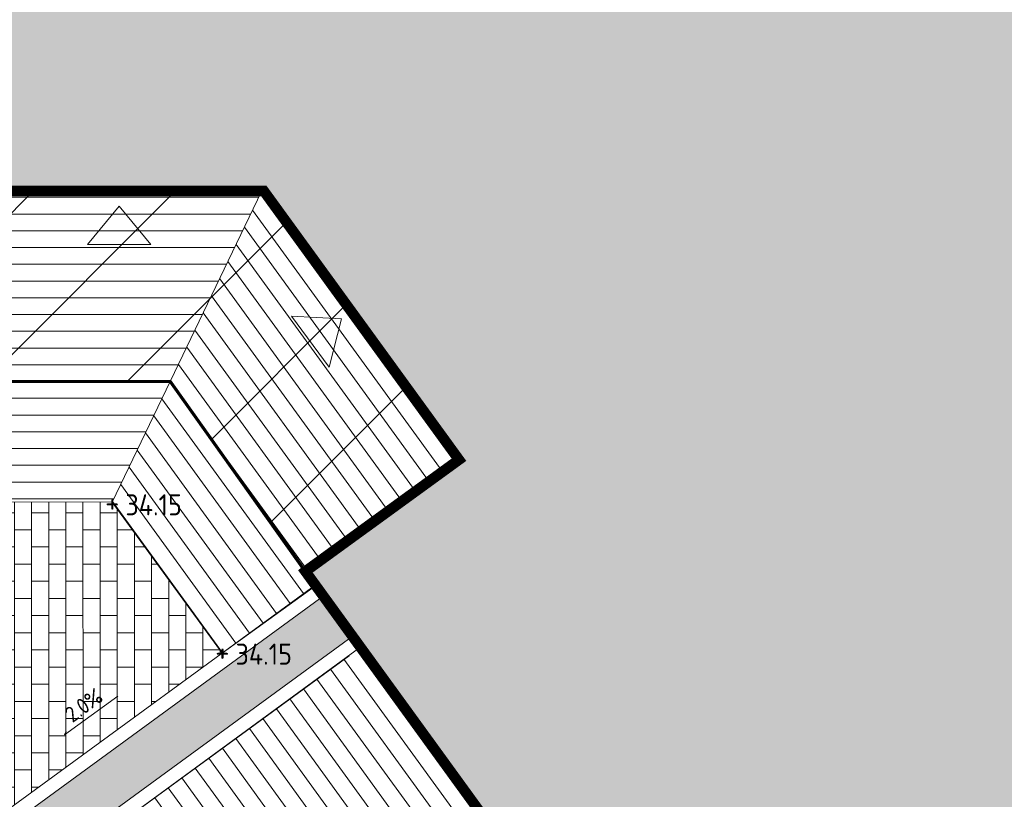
# Model space of a CAD drawing. Header units: metres. Extents: x 111845 to 310872, y 1106090 to 6520273.
# Tile 41 of 62: x 310818.18 to 310827.52, y 6520239.38 to 6520246.77. Entities that reach past the tile are written whole.
import ezdxf
from ezdxf.enums import TextEntityAlignment as Align

# ---------------------------------------------------------------- set-up
doc = ezdxf.new("R2010")
doc.units = ezdxf.units.M
doc.linetypes.add('DASHED_1', pattern=[2, 1, -1])
doc.linetypes.add('DASHED_2', pattern=[3, 2, -1])
for name, color, linetype, lineweight in [('_LA DIV-Bygg', 7, 'Continuous', 9), ('_LA DIV-Bygg under tak', 251, 'DASHED_2', 9), ('_LA TEK-Punkthøgde ny', 8, 'Continuous', 9), ('_LA VVS-Fallpiil', 8, 'Continuous', 9), ('LARK_KANT_stein_granitt_vis5cm', 8, 'Continuous', 9)]:
    doc.layers.add(name, color=color, linetype=linetype, lineweight=lineweight)
for name, color, linetype, lineweight, true_color in [('LARK_BYGG_skravur', 7, 'Continuous', 0, 0xffffff), ('LARK_GRØNT_busker_mørk', 7, 'Continuous', 0, 0x97bd84), ('LARK_GRØNT_hekk', 7, 'Continuous', 0, 0x7fac77), ('LARK_KONSTR_TRE_terrasse', 7, 'Continuous', 0, 0x4f4940), ('LARK_MATERIALE_belegningsstein_oker', 7, 'Continuous', 0, 0x999999)]:
    doc.layers.add(name, color=color, linetype=linetype, lineweight=lineweight, true_color=true_color)
doc.styles.add('FISO', font='Fiso')
doc.styles.add('ISO', font='ISO')
doc.styles.get("Standard").update_dxf_attribs({"font": 'ISOCPEUR.TTF'})

# ---------------------------------------------------------------- blocks, each defined once
blk = doc.blocks.new('_MPLUSZH')
at = {"style": 'FISO'}
blk.add_attdef('PLUSHÖJD', (2.074, -1), '', height=2, dxfattribs=at)
blk.add_attdef('+', text='', height=1, dxfattribs=at).set_placement((0, 0), align=Align.MIDDLE)

msp = doc.modelspace()

# ---------------------------------------------------------------- hatches: boundary and pattern name
at = {"layer": '_LA DIV-Bygg under tak', "linetype": 'DASHED_1', "true_color": 0x909090}
h = msp.add_hatch(dxfattribs=at)
h.set_pattern_fill('ANSI31', color=252, scale=0.3)
h.paths.add_polyline_path([(310814.7391, 6520243.3415), (310819.6116, 6520243.3415), (310820.8876, 6520241.5469), (310822.3285, 6520242.5937), (310820.4774, 6520245.1415), (310814.74, 6520245.1399)])
at = {"layer": 'LARK_BYGG_skravur'}
h = msp.add_hatch(color=256, dxfattribs=at)
h.dxf.hatch_style = 1
h.paths.add_polyline_path([(310811.9609, 6520254.4478), (310811.9608, 6520252.4478), (310808.3609, 6520252.4478), (310808.3609, 6520243.3478), (310814.7609, 6520243.3478), (310814.7609, 6520245.176), (310820.4983, 6520245.1478), (310822.3494, 6520242.6), (310820.8876, 6520241.5469), (310823.3251, 6520238.1597), (310824.7813, 6520239.2177), (310827.2365, 6520235.8384), (310825.7969, 6520234.7926), (310826.1719, 6520234.2764), (310833.5371, 6520239.6277), (310831.409, 6520242.5433), (310833.0277, 6520243.7247), (310825.2369, 6520254.4478)])
at = {"layer": 'LARK_GRØNT_busker_mørk'}
h = msp.add_hatch(dxfattribs=at)
h.set_pattern_fill('GOST_WOOD', color=256, scale=0.05)
edge = h.paths.add_edge_path()
edge.add_line((310831.4849, 6520255.7578), (310834.1728, 6520252.1461))
edge.add_line((310834.1728, 6520252.1461), (310835.2866, 6520250.5495))
edge.add_line((310835.2866, 6520250.5495), (310837.6002, 6520247.0447))
edge.add_line((310837.6002, 6520247.0447), (310839.2089, 6520244.6124))
edge.add_line((310839.2089, 6520244.6124), (310841.0532, 6520241.3324))
edge.add_line((310841.0532, 6520241.3324), (310842.0339, 6520239.0379))
edge.add_arc((310841.234, 6520238.696), 0.87, -66.56551, 23.1428, ccw=False)
edge.add_line((310841.58, 6520237.8977), (310839.8874, 6520237.1641))
edge.add_line((310839.8874, 6520237.1641), (310839.4198, 6520238.276))
edge.add_line((310839.4198, 6520238.276), (310841.2573, 6520239.0724))
edge.add_arc((310793.7255, 6520218.4404), 51.8165, 23.4642, 31.73398)
edge.add_line((310837.7954, 6520245.6946), (310836.7224, 6520247.3577))
edge.add_line((310836.7224, 6520247.3577), (310834.9502, 6520249.8106))
edge.add_line((310834.9502, 6520249.8106), (310835.1841, 6520250.0005))
edge.add_line((310835.1841, 6520250.0005), (310832.3627, 6520253.8838))
edge.add_line((310832.3627, 6520253.8838), (310829.5372, 6520251.8309))
edge.add_line((310829.5372, 6520251.8309), (310827.0878, 6520255.1856))
edge.add_arc((310827.3786, 6520255.3978), 0.36, 90, 216.12517, ccw=False)
edge.add_line((310827.3786, 6520255.7578), (310831.4849, 6520255.7578))
at = {"layer": 'LARK_GRØNT_hekk'}
h = msp.add_hatch(color=256, dxfattribs=at)
h.dxf.hatch_style = 1
h.paths.add_polyline_path([(310818.5447, 6520238.8858), (310821.3364, 6520240.9232), (310821.0605, 6520241.3049), (310818.2675, 6520239.2654)])
at = {"layer": 'LARK_KONSTR_TRE_terrasse', "true_color": 0x8b8b8b}
h = msp.add_hatch(dxfattribs=at)
h.set_pattern_fill('ANSI31', color=252, scale=0.05, angle=315, style=0)
h.paths.add_polyline_path([(310814.7408, 6520242.2004), (310814.74, 6520245.1415), (310820.4774, 6520245.1415), (310819.0615, 6520242.1978)])
h = msp.add_hatch(dxfattribs=at)
h.set_pattern_fill('ANSI31', color=252, scale=0.05, angle=81, style=0)
h.set_pattern_definition([(126, (0, 0), (-0.128431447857, -0.0933109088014), [])])
h.paths.add_polyline_path([(310819.0615, 6520242.1978), (310820.4774, 6520245.1415), (310822.3285, 6520242.5937), (310820.8876, 6520241.5469), (310820.9847, 6520241.4105), (310820.105, 6520240.7681)])
h = msp.add_hatch(dxfattribs=at)
h.set_pattern_fill('ANSI31', color=252, scale=0.05, angle=81, style=0)
h.set_pattern_definition([(126, (1.47741, -5.09913), (-0.128431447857, -0.0933109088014), [])])
h.paths.add_polyline_path([(310819.001, 6520239.0579), (310821.4107, 6520240.82), (310823.3404, 6520238.1709), (310824.8022, 6520239.224), (310827.2531, 6520235.8506), (310823.4034, 6520233.0233)])
at = {"layer": 'LARK_MATERIALE_belegningsstein_oker', "true_color": 0xaeaeae}
h = msp.add_hatch(dxfattribs=at)
h.set_pattern_fill('AR-B816', color=253, scale=0.0008, angle=90)
h.paths.add_polyline_path([(310816.8747, 6520238.4091), (310815.9651, 6520237.7451), (310814.7588, 6520239.3978), (310814.7609, 6520242.1978), (310819.0615, 6520242.1978), (310820.105, 6520240.7681)])

# ---------------------------------------------------------------- linework, layer by layer
at = {"layer": '_LA DIV-Bygg', "const_width": 0.1, "elevation": 37.61}
msp.add_lwpolyline([(310808.3609, 6520243.3478), (310814.7609, 6520243.3478), (310814.7609, 6520245.1478), (310817.8108, 6520245.1478), (310820.4983, 6520245.1478), (310822.3494, 6520242.6), (310820.8932, 6520241.542), (310823.3447, 6520238.165), (310824.8022, 6520239.224), (310827.2531, 6520235.8506), (310825.8012, 6520234.7867), (310826.1762, 6520234.2706), (310833.5382, 6520239.6194), (310831.4222, 6520242.5319), (310833.0402, 6520243.7074), (310825.2369, 6520254.4478), (310811.9609, 6520254.4478), (310811.9608, 6520252.4478), (310808.3609, 6520252.4478)], close=True, dxfattribs=at)
at = {"layer": '_LA DIV-Bygg under tak', "const_width": 0.03, "elevation": 37.61}
msp.add_lwpolyline([(310814.7391, 6520243.3415), (310819.6116, 6520243.3415), (310820.8876, 6520241.5469), (310822.3285, 6520242.5937), (310820.4774, 6520245.1415), (310814.74, 6520245.1399)], close=True, dxfattribs=at)
at = {"layer": '_LA DIV-Bygg under tak', "linetype": 'ByBlock', "elevation": -37.61}
for points in [[(310819.4279, 6520244.639), (310819.1285, 6520245.0045), (310818.8279, 6520244.6399)], [(310821.1172, 6520243.4764), (310821.2344, 6520243.9341), (310820.7626, 6520243.9604)]]:
    msp.add_lwpolyline(points, close=True, dxfattribs=at)
at = {"layer": '_LA VVS-Fallpiil', "color": 8}
msp.add_polyline3d([(310819.1141, 6520240.3607, 34.1312), (310818.6092, 6520239.9922, 34.1187), (310818.625, 6520240.028, 34.1194)], dxfattribs=at)
at = {"layer": 'LARK_KANT_stein_granitt_vis5cm'}
for points, elevation in [([(310821.3076, 6520240.7424), (310818.5164, 6520238.7042), (310818.0859, 6520239.2937), (310820.9854, 6520241.411)], -37.61), ([(310821.3364, 6520240.9232), (310818.5447, 6520238.8858), (310818.2675, 6520239.2654), (310821.0621, 6520241.306)], -37.61), ([(310818.6473, 6520239.5426), (310818.6473, 6520239.5425)], 37.61)]:
    msp.add_lwpolyline(points, dxfattribs=dict(at, elevation=elevation))
at = {"layer": 'LARK_KONSTR_TRE_terrasse'}
for points, elevation in [([(310814.7408, 6520242.2004), (310814.74, 6520245.1415), (310820.4774, 6520245.1415), (310819.0615, 6520242.1978)], -37.61), ([(310819.001, 6520239.0579), (310821.4107, 6520240.82), (310823.3404, 6520238.1709), (310824.8022, 6520239.224), (310827.2531, 6520235.8506), (310823.4034, 6520233.0233)], 37.61)]:
    msp.add_lwpolyline(points, close=True, dxfattribs=dict(at, elevation=elevation))
msp.add_lwpolyline([(310819.0615, 6520242.1978), (310820.4774, 6520245.1415), (310822.3285, 6520242.5937), (310820.8876, 6520241.5469), (310820.9898, 6520241.4049), (310820.105, 6520240.7681)], close=True, dxfattribs=at)

# ---------------------------------------------------------------- block references
at = {"layer": '_LA TEK-Punkthøgde ny'}
ref = msp.add_blockref('_MPLUSZH', (310819.0615, 6520242.1978, 34.15), dxfattribs=dict(at, xscale=0.5, yscale=0.5, zscale=0.5))
ref.add_attrib('PLUSHÖJD', '34.15', (310819.1865, 6520242.0728, 34.15), dxfattribs={"height": 0.2, "style": 'ISO'})
ref.add_attrib('+', '+', dxfattribs={"height": 0.2}).set_placement((310819.0615, 6520242.1978, 34.15), align=Align.MIDDLE)
ref = msp.add_blockref('_MPLUSZH', (310820.1059, 6520240.7824, 34.15), dxfattribs=dict(at, xscale=0.5, yscale=0.5, zscale=0.5))
ref.add_attrib('PLUSHÖJD', '34.15', (310820.2309, 6520240.6574, 34.15), dxfattribs={"height": 0.2, "style": 'ISO'})
ref.add_attrib('+', '+', dxfattribs={"height": 0.2}).set_placement((310820.1059, 6520240.7824, 34.15), align=Align.MIDDLE)

# ---------------------------------------------------------------- texts
at = {"layer": '_LA VVS-Fallpiil', "color": 8, "style": 'ISO'}
msp.add_text('2.0%', height=0.15, rotation=36.12516, dxfattribs=at).set_placement((310818.8616, 6520240.1765, 34.125), align=Align.BOTTOM_CENTER)

doc.saveas('drawing.dxf')
